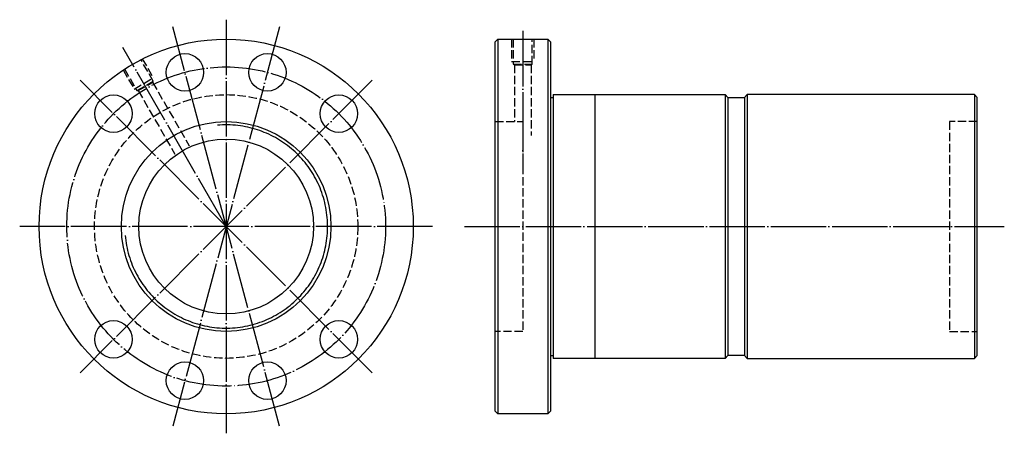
# Model space of a CAD drawing. Header units: millimetres. Extents: x -70 to 286, y 126 to 274.
import ezdxf

# ---------------------------------------------------------------- set-up
doc = ezdxf.new("R2010")
doc.units = ezdxf.units.MM
for name, pattern in [('CENTER', [22, 20, -1, 0, -1]), ('DASHED', [4, 3, -1]), ('THIN', [200000, 200000, 0])]:
    doc.linetypes.add(name, pattern=pattern)
doc.layers.add('NT', color=7, linetype='Continuous')

msp = doc.modelspace()

# ---------------------------------------------------------------- linework, layer by layer
at = {"layer": 'NT', "color": 3, "linetype": 'CENTER'}
for p, q in [((5, 274.5), (5, 125.5)), ((24.28, 271.96), (-14.28, 128.04)), ((24.28, 128.04), (-14.28, 271.96)), ((112, 270.5), (112, 222)), ((5, 200), (-32.25, 264.52)), ((57.68, 252.68), (-47.68, 147.32)), ((57.68, 147.32), (-47.68, 252.68)), ((79.5, 200), (-69.5, 200)), ((91, 200), (285.75, 200))]:
    msp.add_line(p, q, dxfattribs=at)
at = {"layer": 'NT', "color": 16, "linetype": 'Continuous'}
for p, q in [((102, 266.5), (103, 267.5)), ((102, 133.5), (102, 266.5)), ((103, 267.5), (121, 267.5)), ((103, 267.5), (103, 132.5)), ((121, 267.5), (122, 266.5)), ((121, 267.5), (121, 132.5)), ((122, 266.5), (122, 133.5)), ((122, 246.5), (123, 246.5)), ((123, 247.5), (123, 152.5)), ((123, 247.5), (185, 247.5)), ((138, 247.5), (138, 152.5)), ((185, 247.5), (186, 246.5)), ((185, 247.5), (185, 152.5)), ((186, 246.5), (186, 153.5)), ((186, 246.5), (192, 246.5)), ((193, 247.5), (192, 246.5)), ((192, 246.5), (192, 153.5)), ((275, 247.5), (193, 247.5)), ((193, 247.5), (193, 152.5)), ((275, 247.5), (275, 152.5)), ((275, 247.5), (276, 246.5)), ((276, 153.5), (276, 246.5)), ((122, 153.5), (123, 153.5)), ((186, 153.5), (185, 152.5)), ((192, 153.5), (186, 153.5)), ((192, 153.5), (193, 152.5)), ((275, 152.5), (276, 153.5)), ((185, 152.5), (123, 152.5)), ((193, 152.5), (275, 152.5)), ((103, 132.5), (102, 133.5)), ((121, 132.5), (103, 132.5)), ((122, 133.5), (121, 132.5))]:
    msp.add_line(p, q, dxfattribs=at)
at = {"layer": 'NT', "color": 1, "linetype": 'DASHED'}
for p, q in [((108, 267.5), (108, 259.5)), ((116, 267.5), (116, 259.5)), ((-25.29, 260.46), (-21.29, 253.53)), ((108, 259.5), (116, 259.5)), ((-32.21, 256.46), (-28.21, 249.53)), ((108.6, 258.5), (115.4, 258.5)), ((109, 258.27), (109, 237.8)), ((115, 258.27), (115, 232.8)), ((-28.21, 249.53), (-21.29, 253.53)), ((-27.19, 248.96), (-21.31, 252.36)), ((-26.73, 248.96), (-13.51, 226.06)), ((-21.54, 251.96), (-8.31, 229.06)), ((102, 237.8), (112, 237.8)), ((112, 237.8), (112, 162.2)), ((276, 237.8), (266, 237.8)), ((266, 237.8), (266, 162.2)), ((112, 162.2), (102, 162.2)), ((266, 162.2), (276, 162.2))]:
    msp.add_line(p, q, dxfattribs=at)
for points in [[(108.6, 267.5), (108.6, 258.5), (109, 258.27), (115, 258.27), (115.4, 258.5), (115.4, 267.5)], [(-31.69, 256.76), (-27.19, 248.96), (-26.73, 248.96), (-21.54, 251.96), (-21.31, 252.36), (-25.81, 260.16)]]:
    msp.add_lwpolyline(points, dxfattribs=at)
at = {"layer": 'NT', "color": 16, "linetype": 'Continuous'}
for centre, radius in [((5, 200), 67.5), ((-9.88, 255.54), 6.75), ((19.88, 255.54), 6.75), ((-35.66, 240.66), 6.75), ((45.66, 240.66), 6.75), ((5, 200), 37.8), ((5, 200), 31.5), ((-35.66, 159.34), 6.75), ((45.66, 159.34), 6.75), ((-9.88, 144.46), 6.75), ((19.88, 144.46), 6.75)]:
    msp.add_circle(centre, radius, dxfattribs=at)
at = {"layer": 'NT', "color": 3, "linetype": 'CENTER'}
msp.add_circle((5, 200), 57.5, dxfattribs=at)
at = {"layer": 'NT', "color": 1, "linetype": 'DASHED'}
msp.add_circle((5, 200), 47.5, dxfattribs=at)
at = {"layer": 'NT', "color": 5, "linetype": 'THIN'}
msp.add_arc((5, 200), 36.6, 185, 95, dxfattribs=at)

doc.saveas('drawing.dxf')
